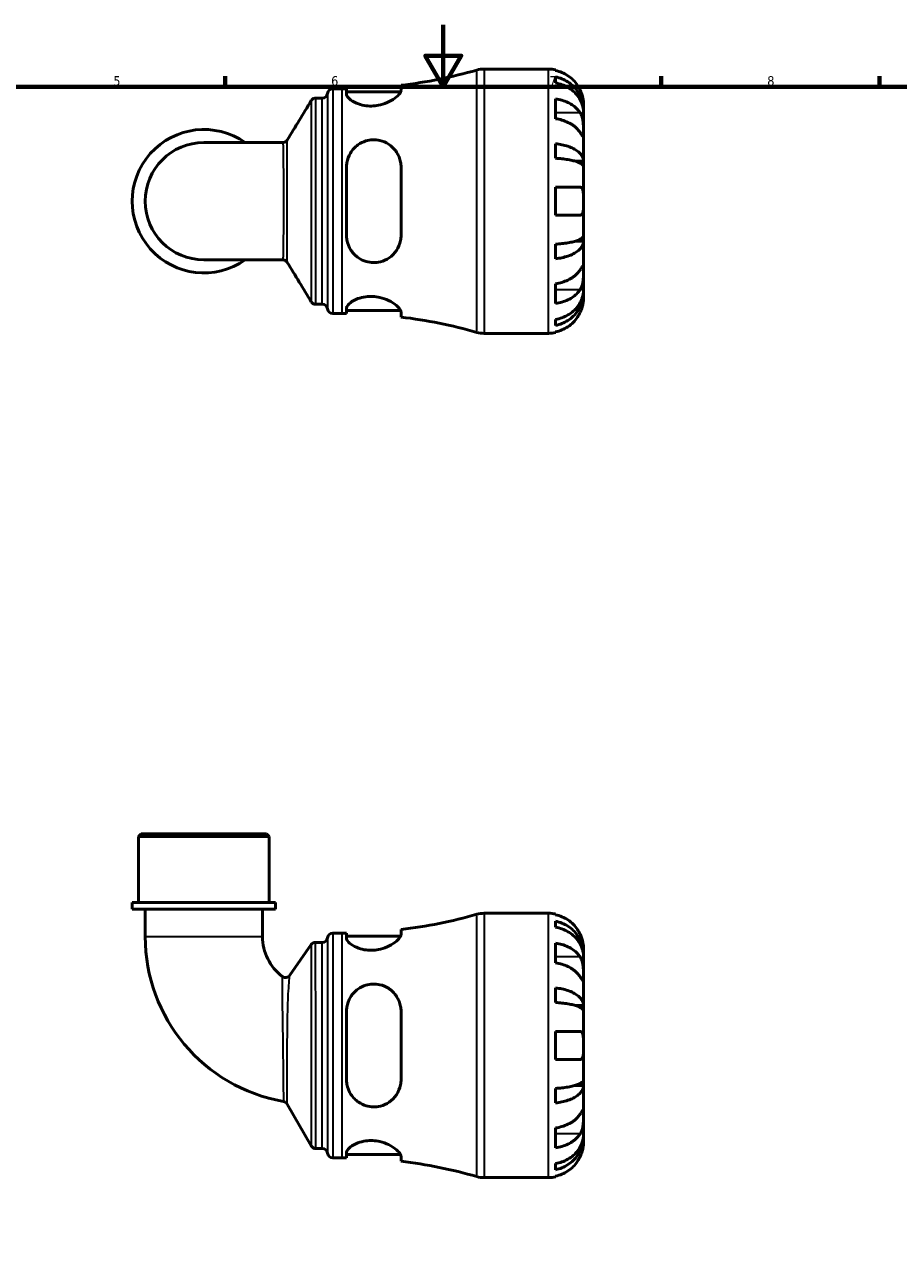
# Model space of a CAD drawing. Header units: millimetres. Extents: x 0 to 902, y -200 to 594.
# Tile 3 of 5: x 286 to 567, y 197 to 594. Entities that reach past the tile are written whole.
import ezdxf

# ---------------------------------------------------------------- set-up
doc = ezdxf.new("R2010")
doc.units = ezdxf.units.MM
for name, color, linetype, lineweight in [('Border (ANSI)', 7, 'Continuous', 70), ('Visible (ANSI)', 7, 'Continuous', 50), ('Visible Narrow (ANSI)', 7, 'Continuous', 35)]:
    doc.layers.add(name, color=color, linetype=linetype, lineweight=lineweight)
doc.styles.add('Note Text (ANSI)', font='tahoma.ttf')

# ---------------------------------------------------------------- blocks, each defined once
blk = doc.blocks.new('Borders Default Border')
at = {"layer": 'Border (ANSI)'}
for p, q in [((350.42, 574), (350.42, 577.45)), ((490.58, 574), (490.58, 577.45)), ((560.67, 574), (560.67, 577.45))]:
    blk.add_line(p, q, dxfattribs=at)
at = {"layer": 'Border (ANSI)', "flags": 128}
for points in [[(420.5, 594), (420.5, 574), (414.73, 584), (426.27, 584), (420.5, 574)], [(20, 20), (20, 574), (821, 574), (821, 20), (20, 20)]]:
    blk.add_lwpolyline(points, dxfattribs=at)
at = {"layer": 'Border (ANSI)', "color": 230, "true_color": 0xff0080, "char_height": 3.05, "attachment_point": 7, "style": 'Note Text (ANSI)'}
for s, insert in [('5', (314.48, 574.34)), ('6', (384.49, 574.34)), ('7', (454.6, 574.4)), ('8', (524.63, 574.33))]:
    blk.add_mtext(s, dxfattribs=dict(at, insert=insert))

msp = doc.modelspace()

# ---------------------------------------------------------------- linework, layer by layer
at = {"layer": 'Visible (ANSI)'}
for p, q in [((433.598, 579.738), (454.323, 579.738)), ((456.573, 579.511), (456.573, 579.27)), ((456.573, 577.195), (456.573, 575.25)), ((385.01, 573.363), (388.05, 573.363)), ((389.435, 573.369), (389.435, 571.654)), ((389.435, 572.363), (406.823, 572.363)), ((406.935, 572.839), (406.935, 574.5)), ((379.528, 570.388), (381.637, 570.388)), ((456.573, 570.141), (456.573, 563.777)), ((465.573, 566.477), (465.573, 568.488)), ((465.573, 566.477), (465.538, 566.477)), ((465.573, 565.712), (465.573, 566.477)), ((465.573, 559.335), (465.573, 565.712)), ((368.934, 556.097), (343.573, 556.097)), ((465.573, 550.115), (465.573, 559.335)), ((456.573, 555.733), (456.573, 551.039)), ((389.435, 548.238), (389.435, 526.238)), ((406.935, 526.238), (406.935, 548.238)), ((465.573, 550.115), (462.844, 550.115)), ((465.573, 548.267), (465.573, 550.115)), ((465.573, 537.238), (465.573, 548.267)), ((456.573, 541.738), (456.573, 532.738)), ((465.573, 526.209), (465.573, 537.238)), ((465.573, 524.361), (462.844, 524.361)), ((465.573, 524.361), (465.573, 526.209)), ((465.573, 515.141), (465.573, 524.361)), ((456.573, 523.437), (456.573, 518.743)), ((343.573, 518.378), (368.934, 518.378)), ((465.573, 508.764), (465.573, 515.141)), ((456.573, 510.698), (456.573, 504.335)), ((465.573, 507.999), (465.573, 508.764)), ((465.573, 507.999), (465.538, 507.999)), ((465.573, 505.988), (465.573, 507.999)), ((379.528, 504.088), (381.637, 504.088)), ((385.01, 501.113), (388.05, 501.113)), ((389.435, 502.822), (389.435, 501.107)), ((389.435, 502.113), (406.823, 502.113)), ((406.935, 499.976), (406.935, 501.637)), ((456.573, 499.226), (456.573, 497.281)), ((433.598, 494.738), (454.323, 494.738)), ((456.573, 495.205), (456.573, 494.965)), ((323.468, 333.741), (322.618, 332.891)), ((323.468, 333.741), (363.678, 333.741)), ((363.678, 333.741), (364.528, 332.891)), ((364.528, 332.891), (322.618, 332.891)), ((322.618, 311.741), (322.618, 332.891)), ((364.528, 311.741), (364.528, 332.891)), ((366.623, 311.741), (320.522, 311.741)), ((320.522, 309.541), (320.522, 311.741)), ((366.623, 309.541), (366.623, 311.741)), ((366.623, 309.541), (320.522, 309.541)), ((324.713, 309.541), (324.713, 300.739)), ((362.432, 309.541), (362.432, 300.739)), ((433.598, 308.241), (454.323, 308.241)), ((456.573, 308.014), (456.573, 307.774)), ((385.01, 301.866), (388.05, 301.866)), ((389.435, 301.872), (389.435, 300.157)), ((406.935, 301.343), (406.935, 303.003)), ((456.573, 305.698), (456.573, 303.753)), ((371.17, 288.313), (378.063, 298.166)), ((379.456, 298.891), (381.637, 298.891)), ((389.435, 300.866), (406.823, 300.866)), ((456.573, 298.645), (456.573, 292.281)), ((465.573, 294.98), (465.538, 294.98)), ((465.573, 294.98), (465.573, 296.991)), ((465.573, 294.215), (465.573, 294.98)), ((465.573, 287.838), (465.573, 294.215)), ((465.573, 278.618), (465.573, 287.838)), ((456.573, 284.236), (456.573, 279.542)), ((465.573, 278.618), (462.844, 278.618)), ((465.573, 276.77), (465.573, 278.618)), ((389.435, 276.741), (389.435, 254.741)), ((406.935, 254.741), (406.935, 276.741)), ((465.573, 265.741), (465.573, 276.77)), ((456.573, 270.241), (456.573, 261.241)), ((465.573, 254.712), (465.573, 265.741)), ((465.573, 252.865), (465.573, 254.712)), ((456.573, 251.941), (456.573, 247.246)), ((465.573, 252.865), (462.844, 252.865)), ((465.573, 243.644), (465.573, 252.865)), ((378.08, 233.441), (370.315, 246.89)), ((465.573, 237.268), (465.573, 243.644)), ((456.573, 239.202), (456.573, 232.838)), ((465.573, 236.502), (465.538, 236.502)), ((465.573, 236.502), (465.573, 237.268)), ((465.573, 234.491), (465.573, 236.502)), ((379.552, 232.591), (381.637, 232.591)), ((389.435, 231.325), (389.435, 229.61)), ((389.435, 230.616), (406.823, 230.616)), ((385.01, 229.616), (388.05, 229.616)), ((406.935, 228.479), (406.935, 230.14)), ((456.573, 227.729), (456.573, 225.785)), ((433.598, 223.241), (454.323, 223.241)), ((456.573, 223.709), (456.573, 223.469))]:
    msp.add_line(p, q, dxfattribs=at)
for centre, radius, start, end in [((433.598, 571.238), 8.5, 90, 105.93493), ((454.323, 568.488), 11.25, 78.46304, 90), ((388.05, 730.767), 157.404, 276.89084, 285.93493), ((381.637, 572.088), 1.7, 270, 352.81924), ((385.01, 571.663), 1.7, 90, 172.81924), ((388.05, 730.767), 157.404, 270, 270.50415), ((343.573, 537.238), 23.05, 54.9032, 305.0968), ((343.573, 537.238), 18.86, 90, 270), ((381.637, 502.388), 1.7, 7.18076, 90), ((385.01, 502.813), 1.7, 187.18076, 270), ((388.05, 343.709), 157.404, 89.49585, 90), ((388.05, 343.709), 157.404, 74.06507, 83.10916), ((433.598, 503.238), 8.5, 254.06507, 270), ((454.323, 505.988), 11.25, 270, 281.53696), ((388.05, 459.27), 157.404, 276.89084, 285.93493), ((433.598, 299.741), 8.5, 90, 105.93493), ((454.323, 296.991), 11.25, 78.46304, 90), ((385.01, 300.166), 1.7, 90, 172.81924), ((388.05, 459.27), 157.404, 270, 270.50415), ((378.57, 300.739), 53.857, 180, 259.91594), ((378.57, 300.739), 16.138, 180, 232.48057), ((379.456, 297.191), 1.7, 90, 145.02507), ((381.637, 300.591), 1.7, 270, 352.81924), ((369.777, 289.287), 1.7, 232.48057, 325.02507), ((368.843, 246.04), 1.7, 30, 79.91594), ((379.552, 234.291), 1.7, 210, 270), ((381.637, 230.891), 1.7, 7.18076, 90), ((385.01, 231.316), 1.7, 187.18076, 270), ((388.05, 72.213), 157.404, 89.49585, 90), ((388.05, 72.213), 157.404, 74.06507, 83.10916), ((433.598, 231.741), 8.5, 254.06507, 270), ((454.323, 234.491), 11.25, 270, 281.53696)]:
    msp.add_arc(centre, radius, start, end, dxfattribs=at)
for points, knots in [([(464.506, 572.988), (464.273, 573.488), (463.99, 573.997), (463.247, 575.113), (462.758, 575.701), (461.775, 576.688), (461.191, 577.177), (459.933, 578.021), (459.259, 578.376), (457.995, 578.901), (457.293, 579.123), (456.573, 579.27)], [5.50227189, 5.50227189, 5.50227189, 5.50227189, 5.66172607, 5.66172607, 5.87111315, 5.87111315, 6.07951382, 6.07951382, 6.28791448, 6.28791448, 6.49007585, 6.49007585, 6.49007585, 6.49007585]), ([(456.573, 577.195), (457.294, 577.052), (457.999, 576.836), (459.264, 576.328), (459.938, 575.985), (461.196, 575.17), (461.781, 574.697), (462.763, 573.744), (463.251, 573.176), (464.094, 571.952), (464.447, 571.297), (464.98, 570.049), (465.208, 569.34), (465.504, 567.893), (465.573, 567.154), (465.573, 566.477)], [0.2134337, 0.2134337, 0.2134337, 0.2134337, 0.41601, 0.41601, 0.6243485, 0.6243485, 0.832687, 0.832687, 1.0415719, 1.0415719, 1.2504568, 1.2504568, 1.4601279, 1.4601279, 1.6697991, 1.6697991, 1.6697991, 1.6697991]), ([(406.935, 572.839), (406.935, 572.669), (406.883, 572.48), (406.559, 571.822), (406.1, 571.296), (404.829, 570.242), (404.029, 569.714), (402.26, 568.836), (401.321, 568.474), (399.553, 568.033), (398.773, 567.909), (397.227, 567.816), (396.482, 567.841), (394.865, 568.042), (394.032, 568.25), (392.298, 568.867), (391.472, 569.314), (390.191, 570.246), (389.748, 570.732), (389.474, 571.339), (389.435, 571.501), (389.435, 571.654)], [-3.1136676, -3.1136676, -3.1136676, -3.1136676, -2.9396666, -2.9396666, -2.5546266, -2.5546266, -2.1850693, -2.1850693, -1.8598019, -1.8598019, -1.62051, -1.62051, -1.393016, -1.393016, -1.1100651, -1.1100651, -0.7359404, -0.7359404, -0.3490752, -0.3490752, -0.1980274, -0.1980274, -0.1980274, -0.1980274]), ([(465.573, 565.712), (465.573, 566.314), (465.504, 566.972), (465.208, 568.26), (464.98, 568.89), (464.447, 570.001), (464.094, 570.584), (463.251, 571.673), (462.763, 572.179), (461.781, 573.027), (461.196, 573.448), (459.938, 574.174), (459.264, 574.479), (457.999, 574.931), (457.294, 575.123), (456.573, 575.25)], [5.0161165, 5.0161165, 5.0161165, 5.0161165, 5.2257877, 5.2257877, 5.4354588, 5.4354588, 5.6443437, 5.6443437, 5.8532286, 5.8532286, 6.0615671, 6.0615671, 6.2699056, 6.2699056, 6.472482, 6.472482, 6.472482, 6.472482]), ([(465.573, 568.488), (465.573, 568.488), (465.573, 568.542), (465.569, 568.764), (465.564, 568.943), (465.522, 569.487), (465.475, 569.886), (465.321, 570.653), (465.242, 570.979), (465.064, 571.578), (464.976, 571.843), (464.77, 572.39), (464.653, 572.669), (464.519, 572.959), (464.512, 572.974), (464.506, 572.988)], [-3.12621297, -3.12621297, -3.12621297, -3.12621297, -3.00592131, -3.00592131, -2.87295675, -2.87295675, -2.69789372, -2.69789372, -2.58338701, -2.58338701, -2.49547573, -2.49547573, -2.40310236, -2.40310236, -2.39831682, -2.39831682, -2.39831682, -2.39831682]), ([(378.074, 569.569), (378.1, 569.612), (378.132, 569.66), (378.214, 569.769), (378.264, 569.83), (378.399, 569.962), (378.482, 570.035), (378.699, 570.178), (378.834, 570.249), (379.155, 570.355), (379.34, 570.388), (379.528, 570.388)], [3.1397253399, 3.1397253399, 3.1397253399, 3.1397253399, 3.1401024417, 3.1401024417, 3.1404795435, 3.1404795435, 3.1408566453, 3.1408566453, 3.1412337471, 3.1412337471, 3.1416108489, 3.1416108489, 3.1416108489, 3.1416108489]), ([(456.573, 570.141), (457.293, 570.037), (457.995, 569.88), (459.259, 569.509), (459.933, 569.258), (461.191, 568.661), (461.775, 568.315), (462.758, 567.618), (463.247, 567.201), (463.99, 566.412), (464.273, 566.053), (464.506, 565.699)], [0.21343841, 0.21343841, 0.21343841, 0.21343841, 0.41559978, 0.41559978, 0.62400044, 0.62400044, 0.8324011, 0.8324011, 1.04178819, 1.04178819, 1.20124236, 1.20124236, 1.20124236, 1.20124236]), ([(464.506, 565.699), (464.565, 565.61), (464.621, 565.516), (464.798, 565.199), (464.907, 564.959), (465.107, 564.425), (465.194, 564.131), (465.367, 563.384), (465.436, 562.924), (465.537, 561.892), (465.557, 561.331), (465.575, 560.256), (465.573, 559.756), (465.573, 559.335)], [-0.72474413, -0.72474413, -0.72474413, -0.72474413, -0.68292689, -0.68292689, -0.58946764, -0.58946764, -0.49014387, -0.49014387, -0.34933517, -0.34933517, -0.17856496, -0.17856496, 0, 0, 0, 0]), ([(464.506, 559.335), (464.273, 559.689), (463.99, 560.048), (463.247, 560.838), (462.758, 561.254), (461.775, 561.951), (461.191, 562.297), (459.933, 562.894), (459.259, 563.145), (457.995, 563.516), (457.293, 563.673), (456.573, 563.777)], [5.50227189, 5.50227189, 5.50227189, 5.50227189, 5.66172607, 5.66172607, 5.87111315, 5.87111315, 6.07951382, 6.07951382, 6.28791448, 6.28791448, 6.49007585, 6.49007585, 6.49007585, 6.49007585]), ([(368.934, 556.097), (369.114, 556.097), (369.294, 556.128), (369.609, 556.229), (369.744, 556.297), (369.963, 556.438), (370.049, 556.511), (370.186, 556.644), (370.239, 556.706), (370.323, 556.817), (370.356, 556.866), (370.383, 556.91)], [-1.553072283, -1.553072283, -1.553072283, -1.553072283, -1.54991782, -1.54991782, -1.546763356, -1.546763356, -1.543608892, -1.543608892, -1.540454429, -1.540454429, -1.537299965, -1.537299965, -1.537299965, -1.537299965]), ([(389.435, 548.238), (389.435, 548.677), (389.468, 549.115), (389.705, 550.682), (390.098, 551.764), (391.291, 553.756), (392.112, 554.654), (393.854, 555.896), (394.696, 556.319), (396.327, 556.822), (397.074, 556.95), (398.616, 557.012), (399.389, 556.939), (401.134, 556.54), (402.06, 556.144), (403.947, 554.943), (404.84, 554.052), (406.142, 552.056), (406.583, 550.966), (406.887, 549.29), (406.935, 548.766), (406.935, 548.238)], [-3.0803238, -3.0803238, -3.0803238, -3.0803238, -2.9414548, -2.9414548, -2.5759594, -2.5759594, -2.1920208, -2.1920208, -1.9027028, -1.9027028, -1.6738983, -1.6738983, -1.4376404, -1.4376404, -1.1211587, -1.1211587, -0.7129091, -0.7129091, -0.3342881, -0.3342881, -0.1674409, -0.1674409, -0.1674409, -0.1674409]), ([(465.573, 559.335), (465.573, 559.094), (465.573, 558.881), (465.571, 558.507), (465.568, 558.353), (465.547, 558.087), (465.523, 558.013), (465.423, 558.022), (465.35, 558.097), (465.171, 558.336), (465.083, 558.464), (464.88, 558.767), (464.767, 558.938), (464.598, 559.195), (464.553, 559.264), (464.506, 559.335)], [0, 0, 0, 0, 0.10230486, 0.10230486, 0.2116531, 0.2116531, 0.35868741, 0.35868741, 0.49861539, 0.49861539, 0.59613895, 0.59613895, 0.69034298, 0.69034298, 0.72355027, 0.72355027, 0.72355027, 0.72355027]), ([(456.573, 555.733), (457.294, 555.658), (457.999, 555.545), (459.264, 555.279), (459.938, 555.099), (461.196, 554.672), (461.781, 554.424), (462.763, 553.924), (463.251, 553.626), (464.094, 552.985), (464.447, 552.641), (464.98, 551.987), (465.208, 551.616), (465.504, 550.857), (465.573, 550.469), (465.573, 550.115)], [0.2134337, 0.2134337, 0.2134337, 0.2134337, 0.41601, 0.41601, 0.6243485, 0.6243485, 0.832687, 0.832687, 1.0415719, 1.0415719, 1.2504568, 1.2504568, 1.4601279, 1.4601279, 1.6697991, 1.6697991, 1.6697991, 1.6697991]), ([(465.573, 548.267), (465.573, 548.442), (465.504, 548.633), (465.208, 549.007), (464.98, 549.191), (464.447, 549.513), (464.094, 549.683), (463.251, 549.999), (462.763, 550.146), (461.781, 550.393), (461.196, 550.515), (459.938, 550.726), (459.264, 550.814), (457.999, 550.946), (457.294, 551.002), (456.573, 551.039)], [5.0161165, 5.0161165, 5.0161165, 5.0161165, 5.2257877, 5.2257877, 5.4354588, 5.4354588, 5.6443437, 5.6443437, 5.8532286, 5.8532286, 6.0615671, 6.0615671, 6.2699056, 6.2699056, 6.472482, 6.472482, 6.472482, 6.472482]), ([(456.573, 541.738), (457.293, 541.738), (457.995, 541.738), (459.259, 541.738), (459.933, 541.738), (461.191, 541.738), (461.775, 541.738), (462.758, 541.738), (463.247, 541.738), (463.99, 541.738), (464.273, 541.738), (464.506, 541.738)], [0.21343841, 0.21343841, 0.21343841, 0.21343841, 0.41559978, 0.41559978, 0.62400044, 0.62400044, 0.8324011, 0.8324011, 1.04178819, 1.04178819, 1.20124236, 1.20124236, 1.20124236, 1.20124236]), ([(464.506, 541.738), (464.578, 541.738), (464.647, 541.73), (464.823, 541.686), (464.922, 541.635), (465.108, 541.475), (465.192, 541.36), (465.366, 540.997), (465.436, 540.714), (465.537, 539.968), (465.557, 539.492), (465.575, 538.421), (465.573, 537.832), (465.573, 537.238)], [-0.71968867, -0.71968867, -0.71968867, -0.71968867, -0.66913349, -0.66913349, -0.58448293, -0.58448293, -0.49008499, -0.49008499, -0.34765985, -0.34765985, -0.17827673, -0.17827673, 0, 0, 0, 0]), ([(465.573, 537.238), (465.573, 536.837), (465.573, 536.438), (465.569, 535.624), (465.564, 535.217), (465.522, 534.352), (465.475, 533.928), (465.321, 533.373), (465.242, 533.195), (465.064, 532.956), (464.976, 532.878), (464.77, 532.769), (464.653, 532.741), (464.519, 532.738), (464.512, 532.738), (464.506, 532.738)], [-3.12621297, -3.12621297, -3.12621297, -3.12621297, -3.00592131, -3.00592131, -2.87295675, -2.87295675, -2.69789372, -2.69789372, -2.58338701, -2.58338701, -2.49547573, -2.49547573, -2.40310236, -2.40310236, -2.39831682, -2.39831682, -2.39831682, -2.39831682]), ([(464.506, 532.738), (464.273, 532.738), (463.99, 532.738), (463.247, 532.738), (462.758, 532.738), (461.775, 532.738), (461.191, 532.738), (459.933, 532.738), (459.259, 532.738), (457.995, 532.738), (457.293, 532.738), (456.573, 532.738)], [5.50227189, 5.50227189, 5.50227189, 5.50227189, 5.66172607, 5.66172607, 5.87111315, 5.87111315, 6.07951382, 6.07951382, 6.28791448, 6.28791448, 6.49007585, 6.49007585, 6.49007585, 6.49007585]), ([(406.935, 526.238), (406.935, 525.688), (406.883, 525.143), (406.559, 523.431), (406.1, 522.329), (404.829, 520.435), (404.029, 519.627), (402.26, 518.43), (401.321, 518.002), (399.553, 517.561), (398.773, 517.472), (397.227, 517.508), (396.482, 517.623), (394.865, 518.089), (394.032, 518.484), (392.298, 519.656), (391.472, 520.507), (390.191, 522.484), (389.748, 523.62), (389.474, 525.286), (389.435, 525.761), (389.435, 526.238)], [-3.1136676, -3.1136676, -3.1136676, -3.1136676, -2.9396666, -2.9396666, -2.5546266, -2.5546266, -2.1850693, -2.1850693, -1.8598019, -1.8598019, -1.62051, -1.62051, -1.393016, -1.393016, -1.1100651, -1.1100651, -0.7359404, -0.7359404, -0.3490752, -0.3490752, -0.1980274, -0.1980274, -0.1980274, -0.1980274]), ([(456.573, 523.437), (457.294, 523.474), (457.999, 523.53), (459.264, 523.661), (459.938, 523.75), (461.196, 523.961), (461.781, 524.083), (462.763, 524.33), (463.251, 524.477), (464.094, 524.793), (464.447, 524.963), (464.98, 525.285), (465.208, 525.469), (465.504, 525.843), (465.573, 526.034), (465.573, 526.209)], [0.2134337, 0.2134337, 0.2134337, 0.2134337, 0.41601, 0.41601, 0.6243485, 0.6243485, 0.832687, 0.832687, 1.0415719, 1.0415719, 1.2504568, 1.2504568, 1.4601279, 1.4601279, 1.6697991, 1.6697991, 1.6697991, 1.6697991]), ([(465.573, 524.361), (465.573, 524.007), (465.504, 523.619), (465.208, 522.86), (464.98, 522.489), (464.447, 521.835), (464.094, 521.491), (463.251, 520.85), (462.763, 520.552), (461.781, 520.052), (461.196, 519.804), (459.938, 519.377), (459.264, 519.197), (457.999, 518.931), (457.294, 518.818), (456.573, 518.743)], [5.0161165, 5.0161165, 5.0161165, 5.0161165, 5.2257877, 5.2257877, 5.4354588, 5.4354588, 5.6443437, 5.6443437, 5.8532286, 5.8532286, 6.0615671, 6.0615671, 6.2699056, 6.2699056, 6.472482, 6.472482, 6.472482, 6.472482]), ([(370.383, 517.566), (370.356, 517.61), (370.323, 517.659), (370.239, 517.77), (370.186, 517.832), (370.049, 517.965), (369.963, 518.038), (369.744, 518.179), (369.609, 518.247), (369.294, 518.348), (369.114, 518.378), (368.934, 518.378)], [1.537320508, 1.537320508, 1.537320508, 1.537320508, 1.540474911, 1.540474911, 1.543629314, 1.543629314, 1.546783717, 1.546783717, 1.54993812, 1.54993812, 1.553092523, 1.553092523, 1.553092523, 1.553092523]), ([(464.506, 515.141), (464.565, 515.23), (464.621, 515.316), (464.798, 515.584), (464.907, 515.75), (465.107, 516.046), (465.194, 516.172), (465.367, 516.398), (465.436, 516.465), (465.537, 516.451), (465.557, 516.337), (465.575, 515.895), (465.573, 515.562), (465.573, 515.141)], [-0.72474413, -0.72474413, -0.72474413, -0.72474413, -0.68292689, -0.68292689, -0.58946764, -0.58946764, -0.49014387, -0.49014387, -0.34933517, -0.34933517, -0.17856496, -0.17856496, 0, 0, 0, 0]), ([(456.573, 510.698), (457.293, 510.803), (457.995, 510.96), (459.259, 511.331), (459.933, 511.582), (461.191, 512.179), (461.775, 512.525), (462.758, 513.222), (463.247, 513.638), (463.99, 514.428), (464.273, 514.787), (464.506, 515.141)], [0.21343841, 0.21343841, 0.21343841, 0.21343841, 0.41559978, 0.41559978, 0.62400044, 0.62400044, 0.8324011, 0.8324011, 1.04178819, 1.04178819, 1.20124236, 1.20124236, 1.20124236, 1.20124236]), ([(465.573, 515.141), (465.573, 514.9), (465.573, 514.632), (465.571, 514.034), (465.568, 513.702), (465.547, 512.891), (465.523, 512.405), (465.423, 511.454), (465.35, 510.999), (465.171, 510.265), (465.083, 509.979), (464.88, 509.454), (464.767, 509.215), (464.598, 508.922), (464.553, 508.848), (464.506, 508.777)], [0, 0, 0, 0, 0.10230486, 0.10230486, 0.2116531, 0.2116531, 0.35868741, 0.35868741, 0.49861539, 0.49861539, 0.59613895, 0.59613895, 0.69034298, 0.69034298, 0.72355027, 0.72355027, 0.72355027, 0.72355027]), ([(464.506, 508.777), (464.273, 508.423), (463.99, 508.064), (463.247, 507.274), (462.758, 506.858), (461.775, 506.161), (461.191, 505.815), (459.933, 505.218), (459.259, 504.967), (457.995, 504.596), (457.293, 504.439), (456.573, 504.335)], [5.50227189, 5.50227189, 5.50227189, 5.50227189, 5.66172607, 5.66172607, 5.87111315, 5.87111315, 6.07951382, 6.07951382, 6.28791448, 6.28791448, 6.49007585, 6.49007585, 6.49007585, 6.49007585]), ([(456.573, 499.226), (457.294, 499.353), (457.999, 499.545), (459.264, 499.997), (459.938, 500.302), (461.196, 501.028), (461.781, 501.449), (462.763, 502.297), (463.251, 502.803), (464.094, 503.891), (464.447, 504.475), (464.98, 505.586), (465.208, 506.216), (465.504, 507.504), (465.573, 508.162), (465.573, 508.764)], [0.2134337, 0.2134337, 0.2134337, 0.2134337, 0.41601, 0.41601, 0.6243485, 0.6243485, 0.832687, 0.832687, 1.0415719, 1.0415719, 1.2504568, 1.2504568, 1.4601279, 1.4601279, 1.6697991, 1.6697991, 1.6697991, 1.6697991]), ([(379.528, 504.088), (379.346, 504.088), (379.166, 504.119), (378.848, 504.221), (378.711, 504.291), (378.491, 504.434), (378.406, 504.507), (378.27, 504.64), (378.218, 504.702), (378.135, 504.811), (378.103, 504.859), (378.076, 504.904), (378.075, 504.905), (378.074, 504.907)], [6.2831902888, 6.2831902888, 6.2831902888, 6.2831902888, 6.2835555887, 6.2835555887, 6.2839326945, 6.2839326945, 6.2843098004, 6.2843098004, 6.2846869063, 6.2846869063, 6.2850640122, 6.2850640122, 6.2850758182, 6.2850758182, 6.2850758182, 6.2850758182]), ([(389.435, 502.822), (389.435, 502.962), (389.468, 503.111), (389.705, 503.677), (390.098, 504.132), (391.291, 505.055), (392.112, 505.522), (393.854, 506.176), (394.696, 506.4), (396.327, 506.624), (397.074, 506.659), (398.616, 506.585), (399.389, 506.472), (401.134, 506.061), (402.06, 505.72), (403.947, 504.822), (404.84, 504.234), (406.142, 503.135), (406.583, 502.62), (406.887, 501.981), (406.935, 501.8), (406.935, 501.637)], [-3.0803238, -3.0803238, -3.0803238, -3.0803238, -2.9414548, -2.9414548, -2.5759594, -2.5759594, -2.1920208, -2.1920208, -1.9027028, -1.9027028, -1.6738983, -1.6738983, -1.4376404, -1.4376404, -1.1211587, -1.1211587, -0.7129091, -0.7129091, -0.3342881, -0.3342881, -0.1674409, -0.1674409, -0.1674409, -0.1674409]), ([(465.573, 507.999), (465.573, 507.322), (465.504, 506.583), (465.208, 505.136), (464.98, 504.427), (464.447, 503.179), (464.094, 502.524), (463.251, 501.3), (462.763, 500.732), (461.781, 499.779), (461.196, 499.306), (459.938, 498.491), (459.264, 498.148), (457.999, 497.64), (457.294, 497.424), (456.573, 497.281)], [5.0161165, 5.0161165, 5.0161165, 5.0161165, 5.2257877, 5.2257877, 5.4354588, 5.4354588, 5.6443437, 5.6443437, 5.8532286, 5.8532286, 6.0615671, 6.0615671, 6.2699056, 6.2699056, 6.472482, 6.472482, 6.472482, 6.472482]), ([(464.506, 501.488), (464.578, 501.643), (464.647, 501.799), (464.823, 502.22), (464.922, 502.483), (465.108, 503.035), (465.192, 503.319), (465.366, 504.006), (465.436, 504.385), (465.537, 505.109), (465.557, 505.423), (465.575, 505.87), (465.573, 505.988), (465.573, 505.988)], [-0.71968867, -0.71968867, -0.71968867, -0.71968867, -0.66913349, -0.66913349, -0.58448293, -0.58448293, -0.49008499, -0.49008499, -0.34765985, -0.34765985, -0.17827673, -0.17827673, 0, 0, 0, 0]), ([(456.573, 495.205), (457.293, 495.353), (457.995, 495.575), (459.259, 496.1), (459.933, 496.455), (461.191, 497.299), (461.775, 497.788), (462.758, 498.774), (463.247, 499.363), (463.99, 500.479), (464.273, 500.988), (464.506, 501.488)], [0.21343841, 0.21343841, 0.21343841, 0.21343841, 0.41559978, 0.41559978, 0.62400044, 0.62400044, 0.8324011, 0.8324011, 1.04178819, 1.04178819, 1.20124236, 1.20124236, 1.20124236, 1.20124236]), ([(464.506, 301.491), (464.273, 301.992), (463.99, 302.5), (463.247, 303.616), (462.758, 304.205), (461.775, 305.191), (461.191, 305.68), (459.933, 306.524), (459.259, 306.879), (457.995, 307.404), (457.293, 307.626), (456.573, 307.774)], [5.50227189, 5.50227189, 5.50227189, 5.50227189, 5.66172607, 5.66172607, 5.87111315, 5.87111315, 6.07951382, 6.07951382, 6.28791448, 6.28791448, 6.49007585, 6.49007585, 6.49007585, 6.49007585]), ([(456.573, 305.698), (457.294, 305.555), (457.999, 305.34), (459.264, 304.831), (459.938, 304.489), (461.196, 303.673), (461.781, 303.2), (462.763, 302.247), (463.251, 301.679), (464.094, 300.456), (464.447, 299.8), (464.98, 298.552), (465.208, 297.844), (465.504, 296.396), (465.573, 295.657), (465.573, 294.98)], [0.2134337, 0.2134337, 0.2134337, 0.2134337, 0.41601, 0.41601, 0.6243485, 0.6243485, 0.832687, 0.832687, 1.0415719, 1.0415719, 1.2504568, 1.2504568, 1.4601279, 1.4601279, 1.6697991, 1.6697991, 1.6697991, 1.6697991]), ([(465.573, 294.215), (465.573, 294.817), (465.504, 295.475), (465.208, 296.763), (464.98, 297.394), (464.447, 298.505), (464.094, 299.088), (463.251, 300.176), (462.763, 300.682), (461.781, 301.53), (461.196, 301.951), (459.938, 302.677), (459.264, 302.982), (457.999, 303.435), (457.294, 303.626), (456.573, 303.753)], [5.0161165, 5.0161165, 5.0161165, 5.0161165, 5.2257877, 5.2257877, 5.4354588, 5.4354588, 5.6443437, 5.6443437, 5.8532286, 5.8532286, 6.0615671, 6.0615671, 6.2699056, 6.2699056, 6.472482, 6.472482, 6.472482, 6.472482]), ([(406.935, 301.343), (406.935, 301.173), (406.883, 300.984), (406.559, 300.325), (406.1, 299.799), (404.829, 298.746), (404.029, 298.217), (402.26, 297.339), (401.321, 296.977), (399.553, 296.537), (398.773, 296.412), (397.227, 296.319), (396.482, 296.345), (394.865, 296.546), (394.032, 296.753), (392.298, 297.37), (391.472, 297.817), (390.191, 298.749), (389.748, 299.235), (389.474, 299.842), (389.435, 300.005), (389.435, 300.157)], [-3.1136676, -3.1136676, -3.1136676, -3.1136676, -2.9396666, -2.9396666, -2.5546266, -2.5546266, -2.1850693, -2.1850693, -1.8598019, -1.8598019, -1.62051, -1.62051, -1.393016, -1.393016, -1.1100651, -1.1100651, -0.7359404, -0.7359404, -0.3490752, -0.3490752, -0.1980274, -0.1980274, -0.1980274, -0.1980274]), ([(456.573, 298.645), (457.293, 298.54), (457.995, 298.383), (459.259, 298.012), (459.933, 297.761), (461.191, 297.164), (461.775, 296.819), (462.758, 296.121), (463.247, 295.705), (463.99, 294.915), (464.273, 294.556), (464.506, 294.202)], [0.21343841, 0.21343841, 0.21343841, 0.21343841, 0.41559978, 0.41559978, 0.62400044, 0.62400044, 0.8324011, 0.8324011, 1.04178819, 1.04178819, 1.20124236, 1.20124236, 1.20124236, 1.20124236]), ([(465.573, 296.991), (465.573, 296.991), (465.573, 297.05), (465.568, 297.304), (465.561, 297.525), (465.51, 298.083), (465.469, 298.404), (465.339, 299.083), (465.258, 299.426), (465.086, 300.01), (465.011, 300.24), (464.852, 300.681), (464.769, 300.891), (464.624, 301.232), (464.566, 301.362), (464.506, 301.491)], [0, 0, 0, 0, 0.1255823, 0.1255823, 0.27758688, 0.27758688, 0.41565829, 0.41565829, 0.53558864, 0.53558864, 0.6106285, 0.6106285, 0.67830711, 0.67830711, 0.7205994, 0.7205994, 0.7205994, 0.7205994]), ([(464.506, 294.202), (464.565, 294.113), (464.621, 294.019), (464.798, 293.702), (464.907, 293.462), (465.107, 292.928), (465.194, 292.635), (465.367, 291.887), (465.436, 291.427), (465.537, 290.395), (465.557, 289.835), (465.575, 288.759), (465.573, 288.259), (465.573, 287.838)], [-0.72474413, -0.72474413, -0.72474413, -0.72474413, -0.68292689, -0.68292689, -0.58946764, -0.58946764, -0.49014387, -0.49014387, -0.34933517, -0.34933517, -0.17856496, -0.17856496, 0, 0, 0, 0]), ([(464.506, 287.838), (464.273, 288.192), (463.99, 288.552), (463.247, 289.341), (462.758, 289.757), (461.775, 290.455), (461.191, 290.801), (459.933, 291.397), (459.259, 291.648), (457.995, 292.019), (457.293, 292.176), (456.573, 292.281)], [5.50227189, 5.50227189, 5.50227189, 5.50227189, 5.66172607, 5.66172607, 5.87111315, 5.87111315, 6.07951382, 6.07951382, 6.28791448, 6.28791448, 6.49007585, 6.49007585, 6.49007585, 6.49007585]), ([(465.573, 287.838), (465.573, 287.597), (465.573, 287.384), (465.571, 287.011), (465.568, 286.856), (465.547, 286.591), (465.523, 286.516), (465.423, 286.525), (465.35, 286.601), (465.171, 286.839), (465.083, 286.967), (464.88, 287.27), (464.767, 287.442), (464.598, 287.698), (464.553, 287.767), (464.506, 287.838)], [0, 0, 0, 0, 0.10230486, 0.10230486, 0.2116531, 0.2116531, 0.35868741, 0.35868741, 0.49861539, 0.49861539, 0.59613895, 0.59613895, 0.69034298, 0.69034298, 0.72355027, 0.72355027, 0.72355027, 0.72355027]), ([(389.435, 276.741), (389.435, 277.181), (389.468, 277.618), (389.705, 279.185), (390.098, 280.268), (391.291, 282.259), (392.112, 283.157), (393.854, 284.4), (394.696, 284.822), (396.327, 285.325), (397.074, 285.454), (398.616, 285.516), (399.389, 285.442), (401.134, 285.043), (402.06, 284.647), (403.947, 283.446), (404.84, 282.555), (406.142, 280.559), (406.583, 279.47), (406.887, 277.793), (406.935, 277.27), (406.935, 276.741)], [-3.0803238, -3.0803238, -3.0803238, -3.0803238, -2.9414548, -2.9414548, -2.5759594, -2.5759594, -2.1920208, -2.1920208, -1.9027028, -1.9027028, -1.6738983, -1.6738983, -1.4376404, -1.4376404, -1.1211587, -1.1211587, -0.7129091, -0.7129091, -0.3342881, -0.3342881, -0.1674409, -0.1674409, -0.1674409, -0.1674409]), ([(456.573, 284.236), (457.294, 284.161), (457.999, 284.049), (459.264, 283.782), (459.938, 283.602), (461.196, 283.175), (461.781, 282.927), (462.763, 282.427), (463.251, 282.129), (464.094, 281.488), (464.447, 281.145), (464.98, 280.49), (465.208, 280.119), (465.504, 279.36), (465.573, 278.973), (465.573, 278.618)], [0.2134337, 0.2134337, 0.2134337, 0.2134337, 0.41601, 0.41601, 0.6243485, 0.6243485, 0.832687, 0.832687, 1.0415719, 1.0415719, 1.2504568, 1.2504568, 1.4601279, 1.4601279, 1.6697991, 1.6697991, 1.6697991, 1.6697991]), ([(465.573, 276.77), (465.573, 276.945), (465.504, 277.136), (465.208, 277.511), (464.98, 277.694), (464.447, 278.017), (464.094, 278.186), (463.251, 278.502), (462.763, 278.649), (461.781, 278.896), (461.196, 279.018), (459.938, 279.229), (459.264, 279.318), (457.999, 279.449), (457.294, 279.505), (456.573, 279.542)], [5.0161165, 5.0161165, 5.0161165, 5.0161165, 5.2257877, 5.2257877, 5.4354588, 5.4354588, 5.6443437, 5.6443437, 5.8532286, 5.8532286, 6.0615671, 6.0615671, 6.2699056, 6.2699056, 6.472482, 6.472482, 6.472482, 6.472482]), ([(456.573, 270.241), (457.293, 270.241), (457.995, 270.241), (459.259, 270.241), (459.933, 270.241), (461.191, 270.241), (461.775, 270.241), (462.758, 270.241), (463.247, 270.241), (463.99, 270.241), (464.273, 270.241), (464.506, 270.241)], [0.21343841, 0.21343841, 0.21343841, 0.21343841, 0.41559978, 0.41559978, 0.62400044, 0.62400044, 0.8324011, 0.8324011, 1.04178819, 1.04178819, 1.20124236, 1.20124236, 1.20124236, 1.20124236]), ([(464.506, 270.241), (464.578, 270.241), (464.647, 270.233), (464.823, 270.189), (464.922, 270.138), (465.108, 269.978), (465.192, 269.863), (465.366, 269.5), (465.436, 269.217), (465.537, 268.472), (465.557, 267.996), (465.575, 266.924), (465.573, 266.336), (465.573, 265.741)], [-0.71968867, -0.71968867, -0.71968867, -0.71968867, -0.66913349, -0.66913349, -0.58448293, -0.58448293, -0.49008499, -0.49008499, -0.34765985, -0.34765985, -0.17827673, -0.17827673, 0, 0, 0, 0]), ([(465.573, 265.741), (465.573, 265.34), (465.573, 264.941), (465.569, 264.127), (465.564, 263.72), (465.522, 262.855), (465.475, 262.431), (465.321, 261.876), (465.242, 261.698), (465.064, 261.459), (464.976, 261.381), (464.77, 261.272), (464.653, 261.244), (464.519, 261.241), (464.512, 261.241), (464.506, 261.241)], [-3.12621297, -3.12621297, -3.12621297, -3.12621297, -3.00592131, -3.00592131, -2.87295675, -2.87295675, -2.69789372, -2.69789372, -2.58338701, -2.58338701, -2.49547573, -2.49547573, -2.40310236, -2.40310236, -2.39831682, -2.39831682, -2.39831682, -2.39831682]), ([(464.506, 261.241), (464.273, 261.241), (463.99, 261.241), (463.247, 261.241), (462.758, 261.241), (461.775, 261.241), (461.191, 261.241), (459.933, 261.241), (459.259, 261.241), (457.995, 261.241), (457.293, 261.241), (456.573, 261.241)], [5.50227189, 5.50227189, 5.50227189, 5.50227189, 5.66172607, 5.66172607, 5.87111315, 5.87111315, 6.07951382, 6.07951382, 6.28791448, 6.28791448, 6.49007585, 6.49007585, 6.49007585, 6.49007585]), ([(406.935, 254.741), (406.935, 254.191), (406.883, 253.646), (406.559, 251.934), (406.1, 250.833), (404.829, 248.938), (404.029, 248.13), (402.26, 246.934), (401.321, 246.505), (399.553, 246.064), (398.773, 245.975), (397.227, 246.011), (396.482, 246.126), (394.865, 246.592), (394.032, 246.987), (392.298, 248.159), (391.472, 249.011), (390.191, 250.988), (389.748, 252.123), (389.474, 253.789), (389.435, 254.264), (389.435, 254.741)], [-3.1136676, -3.1136676, -3.1136676, -3.1136676, -2.9396666, -2.9396666, -2.5546266, -2.5546266, -2.1850693, -2.1850693, -1.8598019, -1.8598019, -1.62051, -1.62051, -1.393016, -1.393016, -1.1100651, -1.1100651, -0.7359404, -0.7359404, -0.3490752, -0.3490752, -0.1980274, -0.1980274, -0.1980274, -0.1980274]), ([(456.573, 251.941), (457.294, 251.978), (457.999, 252.033), (459.264, 252.165), (459.938, 252.253), (461.196, 252.464), (461.781, 252.587), (462.763, 252.833), (463.251, 252.98), (464.094, 253.296), (464.447, 253.466), (464.98, 253.789), (465.208, 253.972), (465.504, 254.346), (465.573, 254.537), (465.573, 254.712)], [0.2134337, 0.2134337, 0.2134337, 0.2134337, 0.41601, 0.41601, 0.6243485, 0.6243485, 0.832687, 0.832687, 1.0415719, 1.0415719, 1.2504568, 1.2504568, 1.4601279, 1.4601279, 1.6697991, 1.6697991, 1.6697991, 1.6697991]), ([(465.573, 252.865), (465.573, 252.51), (465.504, 252.123), (465.208, 251.364), (464.98, 250.992), (464.447, 250.338), (464.094, 249.994), (463.251, 249.353), (462.763, 249.055), (461.781, 248.556), (461.196, 248.308), (459.938, 247.88), (459.264, 247.7), (457.999, 247.434), (457.294, 247.321), (456.573, 247.246)], [5.0161165, 5.0161165, 5.0161165, 5.0161165, 5.2257877, 5.2257877, 5.4354588, 5.4354588, 5.6443437, 5.6443437, 5.8532286, 5.8532286, 6.0615671, 6.0615671, 6.2699056, 6.2699056, 6.472482, 6.472482, 6.472482, 6.472482]), ([(456.573, 239.202), (457.293, 239.306), (457.995, 239.463), (459.259, 239.835), (459.933, 240.085), (461.191, 240.682), (461.775, 241.028), (462.758, 241.725), (463.247, 242.142), (463.99, 242.931), (464.273, 243.29), (464.506, 243.644)], [0.21343841, 0.21343841, 0.21343841, 0.21343841, 0.41559978, 0.41559978, 0.62400044, 0.62400044, 0.8324011, 0.8324011, 1.04178819, 1.04178819, 1.20124236, 1.20124236, 1.20124236, 1.20124236]), ([(464.506, 243.644), (464.565, 243.733), (464.621, 243.82), (464.798, 244.087), (464.907, 244.254), (465.107, 244.55), (465.194, 244.675), (465.367, 244.902), (465.436, 244.968), (465.537, 244.954), (465.557, 244.84), (465.575, 244.398), (465.573, 244.065), (465.573, 243.644)], [-0.72474413, -0.72474413, -0.72474413, -0.72474413, -0.68292689, -0.68292689, -0.58946764, -0.58946764, -0.49014387, -0.49014387, -0.34933517, -0.34933517, -0.17856496, -0.17856496, 0, 0, 0, 0]), ([(465.573, 243.644), (465.573, 243.403), (465.573, 243.135), (465.571, 242.537), (465.568, 242.206), (465.547, 241.394), (465.523, 240.908), (465.423, 239.957), (465.35, 239.502), (465.171, 238.768), (465.083, 238.483), (464.88, 237.957), (464.767, 237.719), (464.598, 237.425), (464.553, 237.351), (464.506, 237.28)], [0, 0, 0, 0, 0.10230486, 0.10230486, 0.2116531, 0.2116531, 0.35868741, 0.35868741, 0.49861539, 0.49861539, 0.59613895, 0.59613895, 0.69034298, 0.69034298, 0.72355027, 0.72355027, 0.72355027, 0.72355027]), ([(389.435, 231.325), (389.435, 231.466), (389.468, 231.615), (389.705, 232.18), (390.098, 232.635), (391.291, 233.558), (392.112, 234.025), (393.854, 234.679), (394.696, 234.903), (396.327, 235.127), (397.074, 235.162), (398.616, 235.088), (399.389, 234.975), (401.134, 234.565), (402.06, 234.223), (403.947, 233.325), (404.84, 232.737), (406.142, 231.638), (406.583, 231.124), (406.887, 230.484), (406.935, 230.303), (406.935, 230.14)], [-3.0803238, -3.0803238, -3.0803238, -3.0803238, -2.9414548, -2.9414548, -2.5759594, -2.5759594, -2.1920208, -2.1920208, -1.9027028, -1.9027028, -1.6738983, -1.6738983, -1.4376404, -1.4376404, -1.1211587, -1.1211587, -0.7129091, -0.7129091, -0.3342881, -0.3342881, -0.1674409, -0.1674409, -0.1674409, -0.1674409]), ([(464.506, 237.28), (464.273, 236.926), (463.99, 236.567), (463.247, 235.778), (462.758, 235.362), (461.775, 234.664), (461.191, 234.318), (459.933, 233.721), (459.259, 233.471), (457.995, 233.099), (457.293, 232.942), (456.573, 232.838)], [5.50227189, 5.50227189, 5.50227189, 5.50227189, 5.66172607, 5.66172607, 5.87111315, 5.87111315, 6.07951382, 6.07951382, 6.28791448, 6.28791448, 6.49007585, 6.49007585, 6.49007585, 6.49007585]), ([(456.573, 227.729), (457.294, 227.857), (457.999, 228.048), (459.264, 228.5), (459.938, 228.805), (461.196, 229.531), (461.781, 229.952), (462.763, 230.8), (463.251, 231.306), (464.094, 232.395), (464.447, 232.978), (464.98, 234.089), (465.208, 234.719), (465.504, 236.008), (465.573, 236.665), (465.573, 237.268)], [0.2134337, 0.2134337, 0.2134337, 0.2134337, 0.41601, 0.41601, 0.6243485, 0.6243485, 0.832687, 0.832687, 1.0415719, 1.0415719, 1.2504568, 1.2504568, 1.4601279, 1.4601279, 1.6697991, 1.6697991, 1.6697991, 1.6697991]), ([(465.573, 236.502), (465.573, 235.826), (465.504, 235.086), (465.208, 233.639), (464.98, 232.93), (464.447, 231.682), (464.094, 231.027), (463.251, 229.804), (462.763, 229.236), (461.781, 228.283), (461.196, 227.81), (459.938, 226.994), (459.264, 226.651), (457.999, 226.143), (457.294, 225.928), (456.573, 225.785)], [5.0161165, 5.0161165, 5.0161165, 5.0161165, 5.2257877, 5.2257877, 5.4354588, 5.4354588, 5.6443437, 5.6443437, 5.8532286, 5.8532286, 6.0615671, 6.0615671, 6.2699056, 6.2699056, 6.472482, 6.472482, 6.472482, 6.472482]), ([(464.506, 229.991), (464.578, 230.146), (464.647, 230.303), (464.823, 230.723), (464.922, 230.986), (465.108, 231.538), (465.192, 231.823), (465.366, 232.509), (465.436, 232.889), (465.537, 233.613), (465.557, 233.927), (465.575, 234.374), (465.573, 234.491), (465.573, 234.491)], [-0.71968867, -0.71968867, -0.71968867, -0.71968867, -0.66913349, -0.66913349, -0.58448293, -0.58448293, -0.49008499, -0.49008499, -0.34765985, -0.34765985, -0.17827673, -0.17827673, 0, 0, 0, 0]), ([(456.573, 223.709), (457.293, 223.857), (457.995, 224.079), (459.259, 224.604), (459.933, 224.958), (461.191, 225.802), (461.775, 226.291), (462.758, 227.278), (463.247, 227.867), (463.99, 228.983), (464.273, 229.491), (464.506, 229.991)], [0.21343841, 0.21343841, 0.21343841, 0.21343841, 0.41559978, 0.41559978, 0.62400044, 0.62400044, 0.8324011, 0.8324011, 1.04178819, 1.04178819, 1.20124236, 1.20124236, 1.20124236, 1.20124236])]:
    msp.add_open_spline(points, degree=3, knots=knots, dxfattribs=at)
for points in [[(370.383, 556.91), (372.952, 561.125), (375.513, 565.347), (378.074, 569.569)], [(378.074, 504.907), (375.513, 509.129), (372.952, 513.351), (370.383, 517.566)]]:
    msp.add_open_spline(points, degree=3, dxfattribs=at)
at = {"layer": 'Visible Narrow (ANSI)'}
for p, q in [((431.265, 495.584), (431.265, 578.892)), ((433.598, 579.215), (433.598, 495.261)), ((454.323, 495.261), (454.323, 579.215)), ((385.01, 572.918), (385.01, 501.558)), ((388.05, 501.558), (388.05, 572.918)), ((381.637, 504.496), (381.637, 569.98)), ((383.324, 571.449), (383.324, 503.027)), ((464.109, 565.699), (456.969, 565.699)), ((464.109, 508.777), (456.969, 508.777)), ((431.265, 224.087), (431.265, 307.395)), ((433.598, 307.718), (433.598, 223.765)), ((454.323, 223.765), (454.323, 307.718)), ((324.946, 300.739), (362.2, 300.739)), ((381.637, 232.999), (381.637, 298.483)), ((383.324, 299.952), (383.324, 231.53)), ((385.01, 301.422), (385.01, 230.061)), ((388.05, 230.061), (388.05, 301.422)), ((377.718, 297.673), (371.515, 288.806)), ((464.109, 294.202), (456.969, 294.202)), ((464.109, 237.28), (456.969, 237.28))]:
    msp.add_line(p, q, dxfattribs=at)
for centre, start, end in [((379.456, 297.191), 92.75125, 142.27381), ((369.777, 289.287), 237.10779, 320.39784)]:
    msp.add_arc(centre, 1.7, start, end, dxfattribs=at)
for points, knots in [([(378.075, 569.171), (378.076, 568.675), (378.076, 567.723), (378.077, 564.617), (378.078, 562.222), (378.079, 555.381), (378.079, 550.504), (378.08, 540.916), (378.08, 536.318), (378.079, 526.944), (378.079, 522.211), (378.078, 514.288), (378.078, 511.051), (378.077, 507.048), (378.076, 505.875), (378.075, 505.305)], [3.2969929, 3.2969929, 3.2969929, 3.2969929, 3.5908142, 3.5908142, 3.9597636, 3.9597636, 4.4608226, 4.4608226, 4.8791641, 4.8791641, 5.3437347, 5.3437347, 5.7903118, 5.7903118, 6.1278083, 6.1278083, 6.1278083, 6.1278083]), ([(379.533, 504.498), (379.536, 505.081), (379.539, 506.278), (379.545, 510.369), (379.547, 513.688), (379.55, 521.816), (379.551, 526.673), (379.552, 536.294), (379.552, 541.013), (379.551, 550.853), (379.549, 555.857), (379.545, 562.874), (379.543, 565.329), (379.538, 568.501), (379.536, 569.471), (379.533, 569.977)], [-6.1261113, -6.1261113, -6.1261113, -6.1261113, -5.7903118, -5.7903118, -5.3437347, -5.3437347, -4.8791641, -4.8791641, -4.4608226, -4.4608226, -3.9597636, -3.9597636, -3.5908142, -3.5908142, -3.2986898, -3.2986898, -3.2986898, -3.2986898]), ([(368.974, 555.874), (368.999, 555.568), (369.023, 554.947), (369.066, 552.929), (369.086, 551.403), (369.115, 547.73), (369.126, 545.596), (369.139, 541.024), (369.141, 538.589), (369.139, 533.764), (369.134, 531.375), (369.116, 526.978), (369.103, 524.978), (369.068, 521.652), (369.045, 520.346), (369.004, 519.09), (368.989, 518.789), (368.974, 518.603)], [-1.397764, -1.397764, -1.397764, -1.397764, -1.078729, -1.078729, -0.6963807, -0.6963807, -0.3198159, -0.3198159, 0.0547618, 0.0547618, 0.4307575, 0.4307575, 0.81197, 0.81197, 1.2033713, 1.2033713, 1.3977843, 1.3977843, 1.3977843, 1.3977843]), ([(370.362, 517.836), (370.355, 518.031), (370.349, 518.329), (370.335, 519.605), (370.329, 520.966), (370.321, 524.437), (370.319, 526.525), (370.316, 531.115), (370.315, 533.61), (370.315, 538.649), (370.315, 541.191), (370.317, 545.965), (370.319, 548.194), (370.325, 552.027), (370.329, 553.62), (370.342, 555.68), (370.35, 556.31), (370.362, 556.64)], [-1.3835895, -1.3835895, -1.3835895, -1.3835895, -1.2033713, -1.2033713, -0.81197, -0.81197, -0.4307575, -0.4307575, -0.0547618, -0.0547618, 0.3198159, 0.3198159, 0.6963807, 0.6963807, 1.078729, 1.078729, 1.3835689, 1.3835689, 1.3835689, 1.3835689]), ([(379.552, 233.001), (379.552, 233.163), (379.551, 233.375), (379.551, 235.013), (379.549, 237.761), (379.545, 244.332), (379.543, 247.674), (379.537, 255.726), (379.533, 260.575), (379.523, 270.272), (379.516, 275.113), (379.502, 283.675), (379.493, 287.437), (379.477, 293.497), (379.468, 295.808), (379.46, 297.784), (379.459, 298.204), (379.458, 298.482)], [-4.5553203, -4.5553203, -4.5553203, -4.5553203, -4.4608226, -4.4608226, -3.9597636, -3.9597636, -3.5908142, -3.5908142, -3.1507836, -3.1507836, -2.7132429, -2.7132429, -2.2990602, -2.2990602, -1.8891241, -1.8891241, -1.7278765, -1.7278765, -1.7278765, -1.7278765]), ([(378.063, 297.763), (378.063, 297.489), (378.063, 297.076), (378.064, 295.134), (378.065, 292.865), (378.068, 286.927), (378.069, 283.246), (378.072, 274.883), (378.073, 270.158), (378.075, 260.702), (378.076, 255.975), (378.077, 248.13), (378.078, 244.875), (378.079, 238.475), (378.079, 235.799), (378.079, 234.204), (378.079, 233.998), (378.08, 233.84)], [1.7278765, 1.7278765, 1.7278765, 1.7278765, 1.8891241, 1.8891241, 2.2990602, 2.2990602, 2.7132429, 2.7132429, 3.1507836, 3.1507836, 3.5908142, 3.5908142, 3.9597636, 3.9597636, 4.4608226, 4.4608226, 4.5553203, 4.5553203, 4.5553203, 4.5553203]), ([(368.737, 287.637), (368.736, 287.556), (368.735, 287.459), (368.727, 286.786), (368.719, 285.847), (368.721, 283.541), (368.729, 282.218), (368.768, 278.57), (368.805, 276.061), (368.882, 270.851), (368.921, 268.162), (368.989, 262.978), (369.018, 260.481), (369.066, 255.999), (369.086, 254.004), (369.115, 250.772), (369.126, 249.526), (369.135, 248.391), (369.137, 248.133), (369.138, 247.963)], [-2.9845124, -2.9845124, -2.9845124, -2.9845124, -2.9203164, -2.9203164, -2.6019338, -2.6019338, -2.3106453, -2.3106453, -1.8816526, -1.8816526, -1.4717928, -1.4717928, -1.078729, -1.078729, -0.6963807, -0.6963807, -0.3198159, -0.3198159, -0.1570678, -0.1570678, -0.1570678, -0.1570678]), ([(370.315, 247.15), (370.315, 247.328), (370.316, 247.597), (370.317, 248.781), (370.319, 250.081), (370.325, 253.452), (370.329, 255.533), (370.344, 260.203), (370.355, 262.803), (370.392, 268.191), (370.42, 270.98), (370.511, 276.356), (370.577, 278.93), (370.732, 282.634), (370.807, 283.964), (370.968, 286.263), (371.054, 287.186), (371.121, 287.844), (371.13, 287.939), (371.139, 288.019)], [0.1570678, 0.1570678, 0.1570678, 0.1570678, 0.3198159, 0.3198159, 0.6963807, 0.6963807, 1.078729, 1.078729, 1.4717928, 1.4717928, 1.8816526, 1.8816526, 2.3106453, 2.3106453, 2.6019338, 2.6019338, 2.9203164, 2.9203164, 2.9845124, 2.9845124, 2.9845124, 2.9845124])]:
    msp.add_open_spline(points, degree=3, knots=knots, dxfattribs=at)

# ---------------------------------------------------------------- block references
msp.add_blockref('Borders Default Border', (0, 0))

doc.saveas('drawing.dxf')
